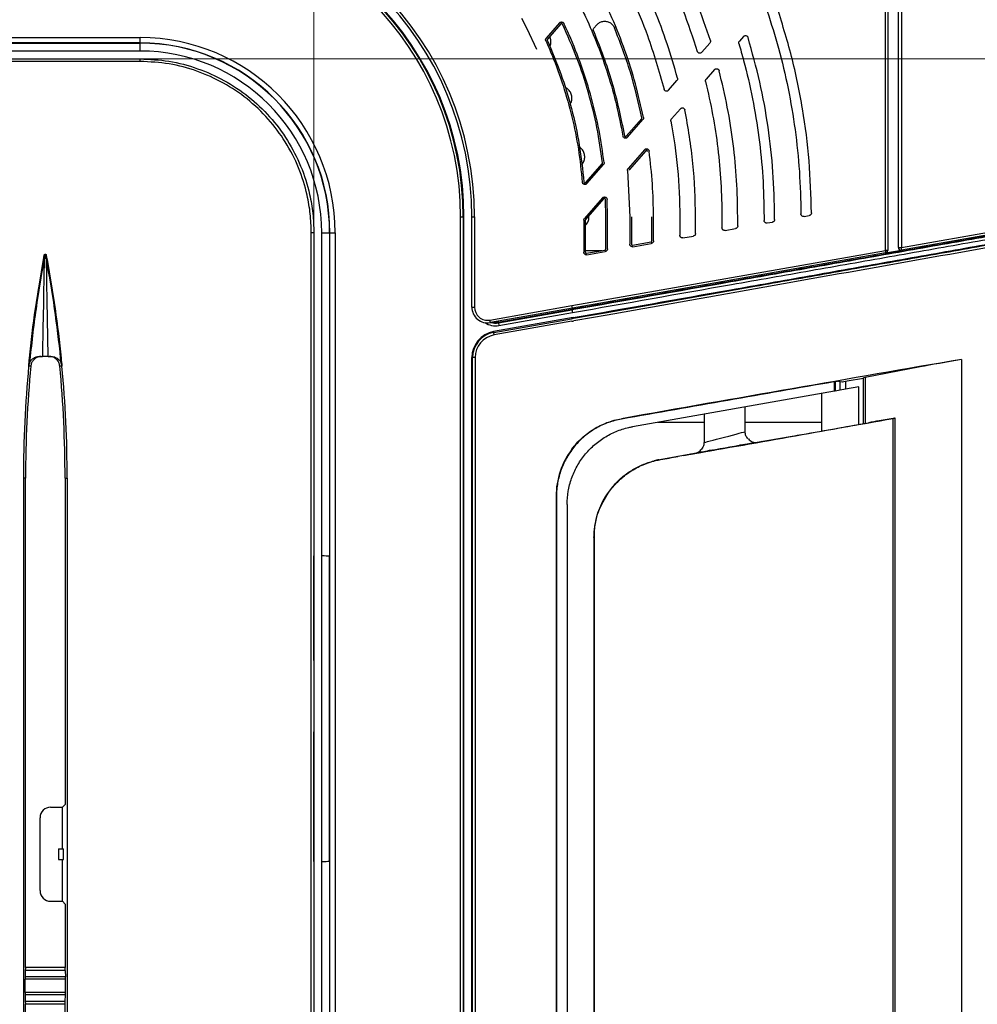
# Model space of a CAD drawing. Header units: millimetres. Extents: x 25 to 1935, y 715 to 2336.
# Tile 158 of 252: x 1386 to 1423, y 989 to 1027. Entities that reach past the tile are written whole.
import ezdxf

# ---------------------------------------------------------------- set-up
doc = ezdxf.new("R2010")
doc.units = ezdxf.units.MM
doc.header["$LTSCALE"] = 2
doc.layers.get('0').update_dxf_attribs({"color": 2})
doc.styles.add('FS2312', font='simsun.ttf', dxfattribs={"width": 0.8})
doc.dimstyles.new('STANDARD$0', dxfattribs={"dimtxt": 3.5, "dimasz": 3, "dimexe": 1.5, "dimexo": 0.5, "dimgap": 1.5, "dimtad": 1, "dimdec": 1, "dimlfac": 5, "dimdsep": 46, "dimtxsty": 'FS2312', "dimblk1": 'OPEN', "dimblk2": 'OPEN', "dimsah": 1, "dimcen": 0, "dimclrd": 4, "dimclre": 4, "dimclrt": 4, "dimadec": 0, "dimazin": 0, "dimtfac": 1, "dimtdec": 1, "dimtmove": 1, "dimatfit": 0, "dimldrblk": 'OPEN', "dimfxl": 1, "dimtolj": 1, "dimtzin": 0, "dimlwd": 18, "dimlwe": 18, "dimarcsym": 1})

# ---------------------------------------------------------------- blocks, each defined once
blk = doc.blocks.new('_OPEN')
at = {"color": 0}
for p, q in [((-0.966, 0.259), (0, 0)), ((0, 0), (-1, 0)), ((0, 0), (-0.966, -0.259))]:
    blk.add_line(p, q, dxfattribs=at)
blk = doc.blocks.new('*D46')
at = {"color": 4, "lineweight": 18, "transparency": 16777216}
for p, q in [((1275.228, 1018.123), (1275.228, 1070.112)), ((1397.628, 1018.515), (1397.628, 1070.112)), ((1278.228, 1068.612), (1394.628, 1068.612))]:
    blk.add_line(p, q, dxfattribs=at)
at = {"layer": 'Defpoints', "color": 0, "transparency": 16777216}
for p in [(1397.628, 1068.612), (1397.628, 1018.015), (1275.228, 1017.623)]:
    blk.add_point(p, dxfattribs=at)
at = {"color": 4, "lineweight": 18, "transparency": 16777216, "xscale": 3, "yscale": 3, "zscale": 3, "rotation": 180}
blk.add_blockref('_OPEN', (1275.228, 1068.612), dxfattribs=at)
at = {"color": 4, "lineweight": 18, "transparency": 16777216, "xscale": 3, "yscale": 3, "zscale": 3}
blk.add_blockref('_OPEN', (1397.628, 1068.612), dxfattribs=at)
at = {"color": 4, "transparency": 16777216, "insert": (1336.428, 1071.862), "char_height": 3.5, "attachment_point": 5, "style": 'FS2312'}
blk.add_mtext('\\A1;612', dxfattribs=at)
blk = doc.blocks.new('*D47')
at = {"color": 4, "lineweight": 18, "transparency": 16777216}
for p, q in [((1390.894, 1025.12), (1446.356, 1025.12)), ((1444.856, 1022.12), (1444.856, 905.72)), ((1388.819, 902.72), (1446.356, 902.72))]:
    blk.add_line(p, q, dxfattribs=at)
at = {"layer": 'Defpoints', "color": 0, "transparency": 16777216}
for p in [(1390.394, 1025.12), (1388.319, 902.72), (1444.856, 902.72)]:
    blk.add_point(p, dxfattribs=at)
at = {"color": 4, "lineweight": 18, "transparency": 16777216, "xscale": 3, "yscale": 3, "zscale": 3}
for p, rotation in [((1444.856, 1025.12), 90), ((1444.856, 902.72), 270)]:
    blk.add_blockref('_OPEN', p, dxfattribs=dict(at, rotation=rotation))
at = {"color": 4, "transparency": 16777216, "insert": (1441.606, 963.92), "char_height": 3.5, "attachment_point": 5, "rotation": 90, "style": 'FS2312'}
blk.add_mtext('\\A1;612', dxfattribs=at)

msp = doc.modelspace()

# ---------------------------------------------------------------- linework, layer by layer
at = {"color": 2, "linetype": 'Continuous', "lineweight": 30}
for p, q in [((1419.828, 1017.956), (1419.828, 1033.436)), ((1419.945, 1033.439), (1419.945, 1017.956)), ((1419.344, 1017.85), (1419.344, 1032.752)), ((1419.428, 1032.749), (1419.428, 1017.85)), ((1405.511, 1026.664), (1405.715, 1026.277)), ((1406.961, 1026.487), (1406.457, 1025.91)), ((1407.006, 1026.447), (1406.502, 1025.87)), ((1408.375, 1026.413), (1408.266, 1026.289)), ((1281.828, 1025.929), (1391.028, 1025.929)), ((1391.028, 1025.729), (1391.028, 1025.929)), ((1405.715, 1026.277), (1406.088, 1025.488)), ((1413.948, 1025.97), (1413.792, 1025.792)), ((1391.028, 1025.729), (1281.828, 1025.729)), ((1281.828, 1025.719), (1391.028, 1025.719)), ((1391.028, 1025.729), (1391.028, 1025.719)), ((1391.028, 1025.419), (1391.028, 1025.719)), ((1412.36, 1025.369), (1412.669, 1025.722)), ((1391.028, 1025.419), (1378.752, 1025.419)), ((1336.428, 1025.12), (1391.028, 1025.12)), ((1412.848, 1024.712), (1412.528, 1024.346)), ((1411.1, 1023.929), (1411.419, 1024.293)), ((1411.549, 1023.226), (1411.215, 1022.845)), ((1409.493, 1022.181), (1410.079, 1022.851)), ((1409.538, 1022.142), (1410.124, 1022.812)), ((1410.188, 1021.67), (1409.566, 1020.958)), ((1410.233, 1021.63), (1409.611, 1020.919)), ((1407.954, 1020.421), (1408.585, 1021.142)), ((1408, 1020.382), (1408.63, 1021.103)), ((1409.542, 1020.882), (1409.628, 1019.12)), ((1408.59, 1019.842), (1407.903, 1019.056)), ((1408.635, 1019.803), (1407.948, 1019.016)), ((1408.718, 1019.12), (1408.706, 1019.778)), ((1408.778, 1019.12), (1408.766, 1019.78)), ((1419.945, 1017.956), (1431.1, 1019.92)), ((1431.086, 1019.822), (1419.946, 1017.858)), ((1403.202, 1019.12), (1403.301, 1019.12)), ((1403.202, 908.72), (1403.202, 1019.12)), ((1403.301, 1019.12), (1403.301, 908.72)), ((1403.328, 1019.12), (1403.301, 1019.12)), ((1403.328, 908.72), (1403.328, 1019.12)), ((1403.628, 1015.695), (1403.628, 1019.12)), ((1403.628, 1019.12), (1403.728, 1019.12)), ((1403.728, 1019.12), (1403.728, 1015.695)), ((1407.878, 1018.99), (1407.878, 1017.778)), ((1407.938, 1018.99), (1407.938, 1017.778)), ((1408.718, 1017.902), (1408.718, 1019.12)), ((1408.778, 1017.902), (1408.778, 1019.12)), ((1409.628, 1019.12), (1409.628, 1018.087)), ((1409.688, 1019.12), (1409.688, 1018.087)), ((1410.468, 1018.21), (1410.468, 1019.12)), ((1410.528, 1018.21), (1410.528, 1019.12)), ((1411.528, 1019.12), (1411.528, 1018.422)), ((1412.128, 1018.492), (1412.128, 1019.12)), ((1413.128, 1019.12), (1413.128, 1018.704)), ((1413.728, 1018.775), (1413.728, 1019.12)), ((1414.728, 1019.12), (1414.728, 1018.986)), ((1414.846, 1018.888), (1415.046, 1018.923)), ((1415.128, 1019.021), (1415.128, 1019.12)), ((1416.245, 1019.134), (1416.445, 1019.17)), ((1397.628, 1018.52), (1397.628, 963.92)), ((1397.926, 1006.244), (1397.926, 1018.52)), ((1397.926, 1018.52), (1398.226, 1018.52)), ((1398.226, 1018.52), (1398.237, 1018.52)), ((1398.226, 1018.52), (1398.226, 909.32)), ((1398.237, 1018.52), (1398.437, 1018.52)), ((1398.237, 909.32), (1398.237, 1018.52)), ((1398.437, 1018.52), (1398.437, 909.32)), ((1413.246, 1018.606), (1413.646, 1018.676)), ((1409.735, 1018.047), (1410.435, 1018.171)), ((1409.746, 1017.988), (1410.446, 1018.112)), ((1411.646, 1018.323), (1412.046, 1018.394)), ((1407.428, 1015.752), (1419.344, 1017.85)), ((1419.346, 1017.752), (1407.446, 1015.654)), ((1407.938, 1017.841), (1408.564, 1017.841)), ((1407.985, 1017.739), (1408.685, 1017.862)), ((1407.996, 1017.68), (1408.696, 1017.803)), ((1419.428, 1017.85), (1419.344, 1017.85)), ((1419.346, 1017.752), (1419.946, 1017.858)), ((1419.828, 1017.956), (1419.945, 1017.956)), ((1387.389, 1017.655), (1387.389, 1017.67)), ((1387.467, 1017.67), (1387.467, 1017.655)), ((1403.628, 1015.695), (1403.728, 1015.695)), ((1404.315, 1015.203), (1407.428, 1015.752)), ((1407.446, 1015.654), (1404.332, 1015.105)), ((1407.429, 1015.607), (1404.633, 1015.114)), ((1404.637, 1015.094), (1407.429, 1015.586)), ((1404.654, 1014.995), (1407.446, 1015.488)), ((1407.421, 1015.649), (1407.429, 1015.607)), ((1407.446, 1015.654), (1407.428, 1015.752)), ((1407.446, 1015.61), (1407.429, 1015.607)), ((1407.432, 1015.587), (1407.429, 1015.607)), ((1407.429, 1015.586), (1407.432, 1015.587)), ((1407.429, 1015.586), (1407.446, 1015.488)), ((1407.438, 1015.652), (1407.446, 1015.61)), ((1407.45, 1015.488), (1407.446, 1015.488)), ((1404.332, 1015.105), (1404.315, 1015.203)), ((1407.48, 1015.295), (1404.455, 1014.762)), ((1404.459, 1014.735), (1407.411, 1015.255)), ((1407.428, 1015.157), (1404.477, 1014.637)), ((1404.626, 1015.156), (1404.633, 1015.114)), ((1404.633, 1015.114), (1404.637, 1015.094)), ((1404.637, 1015.094), (1404.654, 1014.995)), ((1407.485, 1015.268), (1407.48, 1015.295)), ((1404.459, 1014.735), (1404.455, 1014.762)), ((1404.477, 1014.637), (1404.459, 1014.735)), ((1387.21, 1013.82), (1387.318, 1013.82)), ((1387.538, 1013.82), (1387.646, 1013.82)), ((1403.628, 1013.777), (1403.655, 1013.777)), ((1403.628, 914.064), (1403.628, 1013.777)), ((1403.755, 1013.777), (1403.655, 1013.777)), ((1403.655, 914.064), (1403.655, 1013.777)), ((1403.755, 1013.777), (1403.755, 914.064)), ((1422.228, 1013.709), (1422.228, 914.132)), ((1386.829, 1013.458), (1386.799, 1013.458)), ((1386.877, 1013.458), (1386.829, 1013.458)), ((1420.66, 1013.422), (1418.563, 1013.018)), ((1417.408, 1012.505), (1417.408, 1012.86)), ((1417.425, 1012.862), (1417.425, 1012.508)), ((1417.551, 1012.882), (1417.69, 1012.859)), ((1417.615, 1012.542), (1417.615, 1012.871)), ((1417.815, 1012.878), (1417.815, 1012.577)), ((1417.89, 1012.891), (1418.5, 1012.999)), ((1418.5, 1011.27), (1418.5, 1013.004)), ((1418.563, 1013.018), (1418.563, 1011.281)), ((1417.408, 1012.505), (1409.727, 1011.151)), ((1417.425, 1012.508), (1417.408, 1012.505)), ((1417.615, 1012.542), (1417.425, 1012.508)), ((1417.815, 1012.577), (1417.615, 1012.542)), ((1418.328, 1012.667), (1417.815, 1012.577)), ((1418.328, 1011.239), (1418.328, 1012.667)), ((1416.928, 1010.991), (1416.928, 1012.42)), ((1414.008, 1010.97), (1414.008, 1011.906)), ((1409.307, 1011.457), (1409.31, 1011.443)), ((1412.448, 1011.63), (1412.448, 1010.554)), ((1419.629, 1011.468), (1419.105, 1011.376)), ((1419.627, 916.374), (1419.627, 1011.467)), ((1419.707, 916.36), (1419.707, 1011.481)), ((1410.69, 1011.32), (1412.448, 1011.32)), ((1414.008, 1011.32), (1416.928, 1011.32)), ((1414.394, 1010.559), (1415.794, 1010.791)), ((1411.956, 1010.114), (1412.599, 1010.235)), ((1412.599, 1010.226), (1412.599, 1010.235)), ((1412.787, 1010.268), (1412.83, 1010.268)), ((1412.787, 1010.268), (1412.787, 1010.259)), ((1412.83, 1010.268), (1412.83, 1010.268)), ((1413.829, 1010.444), (1413.789, 1010.444)), ((1413.975, 1010.477), (1414.599, 1010.581)), ((1413.975, 1010.477), (1413.975, 1010.469)), ((1414.599, 1010.58), (1414.599, 1010.581)), ((1410.697, 1009.891), (1412.167, 1010.167)), ((1410.697, 1009.891), (1410.697, 1009.89)), ((1411.677, 1010.06), (1411.455, 1010.021)), ((1411.956, 1010.114), (1411.956, 1010.113)), ((1386.597, 1009.204), (1386.597, 918.637)), ((1386.678, 1009.204), (1386.597, 1009.204)), ((1386.678, 990.62), (1386.678, 1009.204)), ((1388.178, 1009.204), (1388.26, 1009.204)), ((1388.178, 1009.204), (1388.178, 996.813)), ((1388.26, 1009.204), (1388.26, 918.637)), ((1408.955, 1008.855), (1408.742, 1008.568)), ((1406.828, 1008.503), (1406.828, 919.338)), ((1406.842, 1008.503), (1406.828, 1008.503)), ((1406.842, 1008.503), (1406.842, 919.338)), ((1407.248, 1008.196), (1407.248, 919.645)), ((1408.267, 1006.953), (1408.267, 920.888)), ((1408.276, 1007.165), (1408.276, 920.676)), ((1397.631, 1006.244), (1397.628, 1006.244)), ((1397.631, 1002.27), (1397.631, 1006.244)), ((1397.928, 994.644), (1397.928, 1006.244)), ((1398.209, 1006.234), (1398.209, 994.655)), ((1397.631, 1002.27), (1397.628, 1002.27)), ((1397.628, 999.57), (1397.631, 999.57)), ((1397.631, 994.644), (1397.631, 999.57)), ((1388.178, 996.813), (1388.078, 996.706)), ((1387.628, 996.706), (1388.078, 996.706)), ((1388.078, 995.12), (1388.078, 996.706)), ((1387.228, 993.536), (1387.228, 996.305)), ((1387.923, 995.12), (1387.923, 994.72)), ((1387.923, 995.12), (1388.119, 995.12)), ((1388.119, 994.72), (1388.119, 995.12)), ((1387.923, 994.72), (1388.119, 994.72)), ((1388.078, 993.135), (1388.078, 994.72)), ((1397.628, 994.644), (1397.631, 994.644)), ((1397.926, 933.196), (1397.926, 994.644)), ((1387.628, 993.135), (1388.078, 993.135)), ((1388.078, 993.135), (1388.178, 993.027)), ((1388.178, 993.027), (1388.178, 990.62)), ((1386.668, 990.51), (1386.662, 990.263)), ((1388.188, 990.51), (1386.668, 990.51)), ((1388.179, 990.62), (1386.677, 990.62)), ((1388.188, 990.51), (1388.194, 990.263)), ((1386.661, 989.668), (1386.661, 990.173)), ((1388.195, 990.173), (1386.661, 990.173)), ((1388.194, 990.263), (1386.662, 990.263)), ((1388.195, 989.668), (1388.195, 990.173)), ((1388.195, 989.668), (1386.661, 989.668)), ((1386.662, 989.578), (1386.668, 989.331)), ((1388.194, 989.578), (1386.662, 989.578)), ((1388.188, 989.331), (1386.668, 989.331)), ((1388.188, 989.331), (1388.194, 989.578)), ((1388.179, 989.22), (1386.677, 989.22)), ((1386.678, 964.62), (1386.678, 989.22)), ((1388.178, 964.62), (1388.178, 989.22))]:
    msp.add_line(p, q, dxfattribs=at)
at = {"color": 2, "linetype": 'Continuous', "lineweight": 30, "flags": 128}
for points in [[(1391.028, 1025.022), (1390.828, 1025.022), (1390.028, 1025.022), (1386.828, 1025.022), (1374.028, 1025.022), (1336.428, 1025.022)], [(1391.028, 1025.022), (1391.028, 1025.042), (1391.028, 1025.06), (1391.028, 1025.077), (1391.028, 1025.092), (1391.028, 1025.104), (1391.028, 1025.113), (1391.028, 1025.119), (1391.028, 1025.12)], [(1397.628, 1018.52), (1397.626, 1018.52), (1397.621, 1018.52), (1397.612, 1018.52), (1397.6, 1018.52), (1397.585, 1018.52), (1397.568, 1018.52), (1397.549, 1018.52), (1397.53, 1018.52)], [(1397.53, 963.92), (1397.53, 964.12), (1397.53, 964.92), (1397.53, 968.12), (1397.53, 980.92), (1397.53, 1018.52)], [(1407.432, 1015.587), (1407.433, 1015.584), (1407.434, 1015.578), (1407.436, 1015.569), (1407.438, 1015.557), (1407.44, 1015.542), (1407.443, 1015.525), (1407.447, 1015.507), (1407.45, 1015.488)], [(1404.633, 1015.114), (1404.502, 1015.106), (1404.407, 1015.118)], [(1388.058, 1013.458), (1388.057, 1013.458), (1388.018, 1013.458), (1387.979, 1013.458)]]:
    msp.add_lwpolyline(points, dxfattribs=at)
at = {"color": 2, "linetype": 'Continuous', "lineweight": 30}
for centre, radius, start, end in [((1391.628, 1019.12), 12.1, 0, 90), ((1391.628, 1019.12), 12, 0, 90), ((1391.628, 1019.12), 11.7, 0, 90), ((1391.628, 1019.12), 11.673, 0, 90), ((1391.628, 1019.12), 11.573, 0, 90), ((1391.028, 1018.52), 7.409, 0, 90), ((1391.028, 1018.52), 7.209, 0, 90), ((1391.028, 1018.52), 7.198, 0, 90), ((1391.028, 1018.52), 6.898, 0, 90), ((1387.428, 1017.646), 0.0402, 12.6345, 167.3655), ((1419.187, 1017.799), 0.165, 343.408, 18.0603), ((1419.328, 1017.85), 0.1, 280, 0), ((1419.928, 1017.956), 0.1, 180, 280), ((1419.795, 1017.906), 0.158, 342.1568, 18.3668), ((1432.228, 1009.204), 45.631, 169.3088, 180), ((1387.398, 1017.535), 0.121, 75.3232, 94.1449), ((1387.459, 1017.535), 0.121, 85.8551, 104.6768), ((1342.628, 1009.204), 45.631, 0, 10.6912), ((1404.228, 1015.695), 0.6, 180, 280), ((1404.228, 1015.695), 0.5, 180, 280), ((1404.528, 1015.709), 0.725, 236.6308, 280), ((1404.528, 1015.709), 0.625, 253.907, 280), ((1404.628, 1013.777), 1, 100, 180), ((1404.628, 1013.777), 0.973, 100, 180), ((1404.628, 1013.777), 0.873, 100, 180), ((1432.228, 1009.204), 45.55, 174.6418, 180), ((1342.628, 1009.204), 45.55, 0, 5.3582), ((1409.828, 1008.503), 3, 143.1301, 180)]:
    msp.add_arc(centre, radius, start, end, dxfattribs=at)
for centre, major_axis, ratio, start_param, end_param in [((1407.411, 1021.821), (73.891, 13.13), 0.086139, 4.697084, 4.698087), ((1407.428, 1021.722), (73.991, 13.129), 0.08603, 4.697125, 4.698127), ((1407.428, 1009.815), (74, 13.052), 0.01719, 1.366406, 1.542368), ((1422.228, 1013.669), (2.3, 0.406), 0.01719, 1.567764, 2.318256), ((1407.428, 1009.815), (73.2, 12.911), 0.01719, 1.431404, 1.542057), ((1417.352, 1012.846), (0.2, 0.035), 0.01719, 0.049328, 1.431404), ((1417.89, 1012.895), (0.2, 0.035), 0.01719, 3.190921, 4.709357), ((1418.7, 1013.039), (0.2, 0.035), 0.01719, 2.318256, 3.138561), ((1411.235, 1010.235), (41, 7.225), 0.005968, 4.72212, 4.917492), ((1418.88, 1011.331), (1, 0.176), 0.005968, 1.342852, 1.75502), ((1419.607, 1011.464), (0.1, 0.0176), 0.005968, 4.917492, 7.626037), ((1413.228, 1010.762), (0.78, 0.208), 0.008692, 3.141894, 6.28348), ((1411.235, 1010.235), (40.5, 7.137), 0.005968, 4.829001, 4.896613), ((1414.427, 1010.55), (0.2, 0.035), 0.005968, 4.790637, 6.818671), ((1415.966, 1010.822), (0.2, 0.035), 0.005968, 3.677078, 4.829001), ((1411.235, 1010.235), (40.5, 7.137), 0.005968, 4.733623, 4.745976), ((1413.298, 1010.368), (1.18, 0.208), 0.005968, 3.43031, 5.902984), ((1412.687, 1010.25), (0.1, 0.0176), 0.005968, 0.033855, 2.651849), ((1412.63, 1010.233), (0.2, 0.035), 0.005968, 4.745976, 6.31704), ((1413.889, 1010.462), (0.1, 0.0176), 0.005968, 0.535486, 3.175447), ((1414.029, 1010.479), (0.2, 0.035), 0.005968, 3.175447, 4.780722), ((1411.235, 1010.235), (40.5, 7.137), 0.005968, 4.780722, 4.790637), ((1411.43, 1010.045), (4.6, 0.811), 0.005968, 4.573663, 4.716708), ((1412.133, 1010.145), (0.2, 0.035), 0.005968, 2.651849, 4.733623), ((1411.309, 1006.951), (3.047, 0), 0.984577, 2.572463, 2.832399), ((1397.926, 1006.229), (0.3, 0), 0.052408, 0.343357, 1.570796), ((1387.628, 996.305), (0, 0.401), 0.99863, 0, 1.570796), ((1397.926, 994.66), (0.3, 0), 0.052408, 4.712389, 5.939828), ((1387.628, 993.536), (0, 0.401), 0.99863, 1.570796, 3.141593), ((1386.677, 990.42), (0, 0.2), 0.048908, 0, 1.107149), ((1388.179, 990.42), (0, 0.2), 0.048908, 5.176037, 6.283185), ((1386.671, 990.173), (0, 0.2), 0.048908, 1.107149, 1.570796), ((1388.185, 990.173), (0, 0.2), 0.048908, 4.712389, 5.176037), ((1386.671, 989.668), (0, 0.2), 0.048908, 1.570796, 2.034444), ((1388.185, 989.668), (0, 0.2), 0.048908, 4.248741, 4.712389), ((1386.677, 989.42), (0, 0.2), 0.048908, 2.034444, 3.141593), ((1388.179, 989.42), (0, 0.2), 0.048908, 3.141593, 4.248741)]:
    msp.add_ellipse(centre, major_axis=major_axis, ratio=ratio, start_param=start_param, end_param=end_param, dxfattribs=at)
for points, knots in [([(1412.689, 1025.819), (1412.526, 1026.295), (1412.201, 1027.25), (1411.523, 1028.809), (1410.939, 1029.851), (1410.602, 1030.452)], [0, 0, 0, 0, 0.296506, 0.594413, 1, 1, 1, 1]), ([(1410.153, 1030.033), (1410.435, 1029.527), (1410.986, 1028.538), (1411.665, 1026.988), (1412.014, 1025.934), (1412.189, 1025.406)], [0, 0, 0, 0, 0.342808, 0.670416, 1, 1, 1, 1]), ([(1411.441, 1024.385), (1411.315, 1024.824), (1411.063, 1025.704), (1410.591, 1026.939), (1410.073, 1028.103), (1409.685, 1028.819), (1409.491, 1029.178)], [0, 0, 0, 0, 0.2639445, 0.5290774, 0.7641201, 1, 1, 1, 1]), ([(1409.037, 1028.761), (1409.271, 1028.315), (1409.74, 1027.419), (1410.4, 1025.826), (1410.733, 1024.654), (1410.928, 1023.97)], [0, 0, 0, 0, 0.292715, 0.587135, 1, 1, 1, 1]), ([(1410.147, 1022.898), (1410.051, 1023.325), (1409.858, 1024.181), (1409.454, 1025.443), (1408.969, 1026.688), (1408.57, 1027.49), (1408.37, 1027.891)], [0, 0, 0, 0, 0.2469137, 0.4950291, 0.7468769, 1, 1, 1, 1]), ([(1407.696, 1027.233), (1407.78, 1027.062), (1408.038, 1026.54), (1408.419, 1025.64), (1408.812, 1024.521), (1409.137, 1023.37), (1409.288, 1022.584), (1409.364, 1022.191)], [0, 0, 0, 0, 0.107033, 0.32784, 0.549598, 0.774298, 1, 1, 1, 1]), ([(1416.528, 1019.269), (1416.509, 1019.928), (1416.471, 1021.251), (1416.209, 1023.236), (1415.806, 1025.22), (1415.398, 1026.516), (1415.193, 1027.166)], [0, 0, 0, 0, 0.245885, 0.493362, 0.745825, 1, 1, 1, 1]), ([(1414.851, 1026.928), (1414.998, 1026.463), (1415.304, 1025.497), (1415.655, 1023.995), (1415.92, 1022.431), (1416.09, 1020.84), (1416.115, 1019.769), (1416.128, 1019.233)], [0, 0, 0, 0, 0.186919, 0.388025, 0.589975, 0.794541, 1, 1, 1, 1]), ([(1406.961, 1026.487), (1406.969, 1026.494), (1406.986, 1026.51), (1407.018, 1026.521), (1407.052, 1026.521), (1407.085, 1026.51), (1407.111, 1026.49), (1407.122, 1026.472), (1407.127, 1026.464)], [0, 0, 0, 0, 0.170305, 0.34061, 0.510916, 0.681221, 0.85152, 1, 1, 1, 1]), ([(1407.072, 1026.438), (1407.07, 1026.442), (1407.065, 1026.45), (1407.054, 1026.457), (1407.041, 1026.461), (1407.027, 1026.46), (1407.015, 1026.456), (1407.009, 1026.45), (1407.006, 1026.447)], [0, 0, 0, 0, 0.17029, 0.340579, 0.510872, 0.681171, 0.851476, 1, 1, 1, 1]), ([(1408.594, 1021.174), (1408.53, 1021.62), (1408.401, 1022.517), (1408.068, 1023.846), (1407.64, 1025.163), (1407.262, 1026.012), (1407.072, 1026.438)], [0, 0, 0, 0, 0.24596, 0.49348, 0.745897, 1, 1, 1, 1]), ([(1408.654, 1021.181), (1408.595, 1021.592), (1408.478, 1022.416), (1408.187, 1023.641), (1407.809, 1024.852), (1407.438, 1025.791), (1407.193, 1026.321), (1407.127, 1026.464)], [0, 0, 0, 0, 0.225549, 0.452299, 0.68279, 0.914564, 1, 1, 1, 1]), ([(1408.25, 1026.184), (1408.246, 1026.194), (1408.24, 1026.216), (1408.244, 1026.25), (1408.255, 1026.274), (1408.264, 1026.286), (1408.266, 1026.289)], [0, 0, 0, 0, 0.300985, 0.60197, 0.902971, 1, 1, 1, 1]), ([(1408.375, 1026.413), (1408.408, 1026.444), (1408.474, 1026.506), (1408.604, 1026.55), (1408.741, 1026.552), (1408.87, 1026.507), (1408.981, 1026.423), (1409.024, 1026.343), (1409.046, 1026.302)], [0, 0, 0, 0, 0.166052, 0.332104, 0.49817, 0.664238, 0.830285, 1, 1, 1, 1]), ([(1410.088, 1022.886), (1409.956, 1023.465), (1409.689, 1024.628), (1409.261, 1025.742), (1409.046, 1026.302)], [0, 0, 0, 0, 0.497743, 1, 1, 1, 1]), ([(1406.59, 1025.592), (1406.6, 1025.611), (1406.633, 1025.674), (1406.635, 1025.799), (1406.62, 1025.91), (1406.587, 1025.958), (1406.583, 1025.964)], [0, 0, 0, 0, 0.161861, 0.553246, 0.944608, 1, 1, 1, 1]), ([(1408.25, 1026.184), (1408.501, 1025.541), (1409.008, 1024.248), (1409.284, 1022.886), (1409.424, 1022.201)], [0, 0, 0, 0, 0.496674, 1, 1, 1, 1]), ([(1413.948, 1025.97), (1413.956, 1025.978), (1413.973, 1025.994), (1414.005, 1026.005), (1414.04, 1026.005), (1414.072, 1025.994), (1414.099, 1025.973), (1414.113, 1025.95), (1414.118, 1025.937), (1414.119, 1025.933)], [0, 0, 0, 0, 0.158638, 0.317259, 0.476266, 0.635514, 0.794593, 0.953158, 1, 1, 1, 1]), ([(1415.128, 1019.12), (1415.116, 1019.689), (1415.093, 1020.828), (1414.897, 1022.539), (1414.59, 1024.249), (1414.276, 1025.371), (1414.119, 1025.933)], [0, 0, 0, 0, 0.246598, 0.494519, 0.746556, 1, 1, 1, 1]), ([(1406.441, 1025.803), (1406.437, 1025.813), (1406.43, 1025.835), (1406.433, 1025.869), (1406.444, 1025.894), (1406.454, 1025.906), (1406.457, 1025.91)], [0, 0, 0, 0, 0.2952304, 0.5904608, 0.8856917, 1, 1, 1, 1]), ([(1406.441, 1025.803), (1406.52, 1025.621), (1406.764, 1025.065), (1407.11, 1024.107), (1407.444, 1022.916), (1407.694, 1021.691), (1407.781, 1020.858), (1407.825, 1020.439)], [0, 0, 0, 0, 0.107108, 0.327077, 0.548306, 0.773477, 1, 1, 1, 1]), ([(1406.502, 1025.87), (1406.499, 1025.866), (1406.494, 1025.859), (1406.491, 1025.846), (1406.492, 1025.835), (1406.495, 1025.829), (1406.495, 1025.827)], [0, 0, 0, 0, 0.295233, 0.590466, 0.885697, 1, 1, 1, 1]), ([(1406.495, 1025.827), (1406.673, 1025.406), (1407.03, 1024.561), (1407.43, 1023.23), (1407.734, 1021.856), (1407.834, 1020.916), (1407.884, 1020.444)], [0, 0, 0, 0, 0.245432, 0.492619, 0.74535, 1, 1, 1, 1]), ([(1412.689, 1025.819), (1412.691, 1025.808), (1412.696, 1025.786), (1412.689, 1025.751), (1412.675, 1025.732), (1412.669, 1025.722)], [0, 0, 0, 0, 0.327947, 0.655894, 1, 1, 1, 1]), ([(1413.772, 1025.698), (1413.77, 1025.709), (1413.766, 1025.731), (1413.773, 1025.765), (1413.786, 1025.783), (1413.792, 1025.792)], [0, 0, 0, 0, 0.333671, 0.667343, 1, 1, 1, 1]), ([(1413.772, 1025.698), (1413.833, 1025.484), (1414.032, 1024.794), (1414.304, 1023.61), (1414.546, 1022.134), (1414.699, 1020.635), (1414.719, 1019.626), (1414.728, 1019.12)], [0, 0, 0, 0, 0.10029, 0.322834, 0.546308, 0.772662, 1, 1, 1, 1]), ([(1412.36, 1025.369), (1412.352, 1025.361), (1412.335, 1025.346), (1412.302, 1025.335), (1412.268, 1025.334), (1412.236, 1025.346), (1412.209, 1025.367), (1412.195, 1025.389), (1412.19, 1025.403), (1412.189, 1025.406)], [0, 0, 0, 0, 0.158776, 0.317543, 0.476497, 0.635532, 0.794438, 0.953068, 1, 1, 1, 1]), ([(1391.028, 1025.12), (1391.394, 1025.103), (1392.136, 1025.067), (1393.213, 1024.779), (1394.238, 1024.324), (1395.162, 1023.705), (1395.978, 1022.934), (1396.646, 1022.045), (1397.16, 1021.047), (1397.456, 1020.105), (1397.605, 1019.252), (1397.62, 1018.765), (1397.628, 1018.52)], [0, 0, 0, 0, 0.105842, 0.214753, 0.320595, 0.429506, 0.535348, 0.644259, 0.750101, 0.859013, 0.929074, 1, 1, 1, 1]), ([(1397.53, 1018.52), (1397.522, 1018.759), (1397.507, 1019.238), (1397.363, 1020.068), (1397.073, 1020.999), (1396.573, 1021.974), (1395.911, 1022.86), (1395.117, 1023.615), (1394.199, 1024.232), (1393.2, 1024.679), (1392.13, 1024.968), (1391.399, 1025.004), (1391.028, 1025.022)], [0, 0, 0, 0, 0.070051, 0.140968, 0.24682, 0.355738, 0.461583, 0.570496, 0.676342, 0.785257, 0.891092, 1, 1, 1, 1]), ([(1412.848, 1024.712), (1412.856, 1024.72), (1412.872, 1024.735), (1412.905, 1024.746), (1412.939, 1024.747), (1412.972, 1024.735), (1412.999, 1024.714), (1413.014, 1024.691), (1413.018, 1024.676), (1413.02, 1024.671)], [0, 0, 0, 0, 0.155625, 0.311239, 0.467114, 0.623156, 0.779086, 0.934667, 1, 1, 1, 1]), ([(1413.728, 1019.12), (1413.72, 1019.583), (1413.703, 1020.511), (1413.565, 1021.903), (1413.35, 1023.295), (1413.13, 1024.212), (1413.02, 1024.671)], [0, 0, 0, 0, 0.247471, 0.495933, 0.747448, 1, 1, 1, 1]), ([(1411.441, 1024.385), (1411.442, 1024.374), (1411.446, 1024.352), (1411.438, 1024.319), (1411.425, 1024.302), (1411.419, 1024.293)], [0, 0, 0, 0, 0.34432, 0.688639, 1, 1, 1, 1]), ([(1412.506, 1024.256), (1412.504, 1024.267), (1412.501, 1024.289), (1412.51, 1024.321), (1412.522, 1024.338), (1412.528, 1024.346)], [0, 0, 0, 0, 0.350558, 0.701115, 1, 1, 1, 1]), ([(1412.506, 1024.256), (1412.601, 1023.838), (1412.792, 1023.002), (1412.981, 1021.723), (1413.105, 1020.427), (1413.121, 1019.557), (1413.128, 1019.12)], [0, 0, 0, 0, 0.247722, 0.496336, 0.747701, 1, 1, 1, 1]), ([(1407.36, 1023.4), (1407.372, 1023.416), (1407.413, 1023.473), (1407.436, 1023.596), (1407.423, 1023.748), (1407.357, 1023.887), (1407.267, 1023.987), (1407.194, 1024.019), (1407.167, 1024.03)], [0, 0, 0, 0, 0.079033, 0.280143, 0.481237, 0.682322, 0.883408, 1, 1, 1, 1]), ([(1411.1, 1023.929), (1411.092, 1023.921), (1411.076, 1023.905), (1411.043, 1023.894), (1411.009, 1023.894), (1410.976, 1023.905), (1410.95, 1023.926), (1410.934, 1023.95), (1410.93, 1023.965), (1410.928, 1023.97)], [0, 0, 0, 0, 0.155019, 0.310034, 0.465149, 0.620304, 0.775388, 0.930323, 1, 1, 1, 1]), ([(1411.549, 1023.226), (1411.557, 1023.234), (1411.574, 1023.249), (1411.606, 1023.261), (1411.64, 1023.261), (1411.673, 1023.25), (1411.7, 1023.229), (1411.716, 1023.204), (1411.721, 1023.187), (1411.722, 1023.18)], [0, 0, 0, 0, 0.151748, 0.303489, 0.45538, 0.607367, 0.759292, 0.911021, 1, 1, 1, 1]), ([(1412.128, 1019.12), (1412.111, 1019.799), (1412.077, 1021.162), (1411.841, 1022.505), (1411.722, 1023.18)], [0, 0, 0, 0, 0.497503, 1, 1, 1, 1]), ([(1410.079, 1022.851), (1410.082, 1022.855), (1410.087, 1022.863), (1410.089, 1022.875), (1410.088, 1022.883), (1410.088, 1022.886)], [0, 0, 0, 0, 0.3665424, 0.7330901, 1, 1, 1, 1]), ([(1410.147, 1022.898), (1410.148, 1022.887), (1410.15, 1022.864), (1410.141, 1022.834), (1410.129, 1022.819), (1410.124, 1022.812)], [0, 0, 0, 0, 0.366395, 0.732788, 1, 1, 1, 1]), ([(1411.192, 1022.761), (1411.191, 1022.772), (1411.19, 1022.794), (1411.199, 1022.824), (1411.211, 1022.839), (1411.215, 1022.845)], [0, 0, 0, 0, 0.37312, 0.746237, 1, 1, 1, 1]), ([(1411.192, 1022.761), (1411.29, 1022.16), (1411.486, 1020.955), (1411.514, 1019.734), (1411.528, 1019.12)], [0, 0, 0, 0, 0.497877, 1, 1, 1, 1]), ([(1409.538, 1022.142), (1409.53, 1022.134), (1409.514, 1022.119), (1409.481, 1022.107), (1409.447, 1022.107), (1409.414, 1022.118), (1409.388, 1022.139), (1409.371, 1022.165), (1409.366, 1022.183), (1409.364, 1022.191)], [0, 0, 0, 0, 0.149816, 0.29963, 0.449474, 0.59933, 0.749161, 0.898946, 1, 1, 1, 1]), ([(1409.424, 1022.201), (1409.425, 1022.196), (1409.427, 1022.188), (1409.436, 1022.177), (1409.448, 1022.17), (1409.461, 1022.167), (1409.474, 1022.169), (1409.486, 1022.174), (1409.491, 1022.179), (1409.493, 1022.181)], [0, 0, 0, 0, 0.149722, 0.299443, 0.449194, 0.598996, 0.748838, 0.898694, 1, 1, 1, 1]), ([(1407.801, 1021.108), (1407.818, 1021.125), (1407.87, 1021.179), (1407.912, 1021.301), (1407.921, 1021.454), (1407.875, 1021.6), (1407.804, 1021.708), (1407.74, 1021.748), (1407.719, 1021.761)], [0, 0, 0, 0, 0.09554, 0.297153, 0.498745, 0.700323, 0.901904, 1, 1, 1, 1]), ([(1410.188, 1021.67), (1410.196, 1021.677), (1410.213, 1021.693), (1410.246, 1021.704), (1410.28, 1021.705), (1410.312, 1021.693), (1410.339, 1021.672), (1410.357, 1021.645), (1410.361, 1021.626), (1410.363, 1021.617)], [0, 0, 0, 0, 0.147284, 0.294565, 0.441912, 0.589304, 0.73667, 0.88395, 1, 1, 1, 1]), ([(1410.303, 1021.609), (1410.302, 1021.614), (1410.3, 1021.622), (1410.292, 1021.633), (1410.28, 1021.641), (1410.267, 1021.645), (1410.253, 1021.643), (1410.242, 1021.638), (1410.236, 1021.633), (1410.233, 1021.63)], [0, 0, 0, 0, 0.1471199, 0.2942374, 0.4414204, 0.5887126, 0.736086, 0.8834778, 1, 1, 1, 1]), ([(1410.528, 1019.12), (1410.521, 1019.537), (1410.507, 1020.372), (1410.411, 1021.201), (1410.363, 1021.617)], [0, 0, 0, 0, 0.4989, 1, 1, 1, 1]), ([(1408.585, 1021.142), (1408.587, 1021.146), (1408.593, 1021.153), (1408.595, 1021.165), (1408.595, 1021.171), (1408.594, 1021.174)], [0, 0, 0, 0, 0.401881, 0.803764, 1, 1, 1, 1]), ([(1408.654, 1021.181), (1408.654, 1021.169), (1408.655, 1021.147), (1408.644, 1021.12), (1408.633, 1021.107), (1408.63, 1021.103)], [0, 0, 0, 0, 0.40185, 0.803699, 1, 1, 1, 1]), ([(1409.542, 1020.882), (1409.542, 1020.894), (1409.542, 1020.916), (1409.553, 1020.942), (1409.563, 1020.954), (1409.566, 1020.958)], [0, 0, 0, 0, 0.41276, 0.825519, 1, 1, 1, 1]), ([(1409.611, 1020.919), (1409.609, 1020.915), (1409.603, 1020.908), (1409.601, 1020.897), (1409.601, 1020.89), (1409.601, 1020.888)], [0, 0, 0, 0, 0.412837, 0.825677, 1, 1, 1, 1]), ([(1408, 1020.382), (1407.991, 1020.374), (1407.975, 1020.359), (1407.942, 1020.347), (1407.908, 1020.347), (1407.876, 1020.358), (1407.849, 1020.379), (1407.83, 1020.407), (1407.826, 1020.429), (1407.825, 1020.439)], [0, 0, 0, 0, 0.144049, 0.288098, 0.432148, 0.576198, 0.720247, 0.864292, 1, 1, 1, 1]), ([(1407.884, 1020.444), (1407.885, 1020.44), (1407.887, 1020.431), (1407.895, 1020.42), (1407.905, 1020.411), (1407.919, 1020.407), (1407.932, 1020.408), (1407.945, 1020.412), (1407.951, 1020.418), (1407.954, 1020.421)], [0, 0, 0, 0, 0.144042, 0.288084, 0.432128, 0.576174, 0.720222, 0.864273, 1, 1, 1, 1]), ([(1431.175, 1019.772), (1429.265, 1019.435), (1427.329, 1019.094), (1424.399, 1018.578), (1423.417, 1018.405), (1421.445, 1018.057), (1420.453, 1017.882), (1418.467, 1017.532), (1417.47, 1017.356), (1415.472, 1017.004), (1414.469, 1016.827), (1411.458, 1016.296), (1409.447, 1015.942), (1407.432, 1015.587)], [0, 0, 0, 0, 0.25, 0.25, 0.375, 0.375, 0.5, 0.5, 0.625, 0.625, 0.75, 0.75, 1, 1, 1, 1]), ([(1431.233, 1019.804), (1429.321, 1019.467), (1427.386, 1019.126), (1424.449, 1018.608), (1423.464, 1018.435), (1421.489, 1018.086), (1420.497, 1017.912), (1418.506, 1017.561), (1417.507, 1017.384), (1415.504, 1017.031), (1414.5, 1016.854), (1412.49, 1016.5), (1411.482, 1016.322), (1409.465, 1015.966), (1408.455, 1015.788), (1407.446, 1015.61)], [0, 0, 0, 0, 0.25, 0.25, 0.375, 0.375, 0.5, 0.5, 0.625, 0.625, 0.75, 0.75, 0.875, 0.875, 1, 1, 1, 1]), ([(1407.45, 1015.488), (1409.467, 1015.844), (1411.481, 1016.199), (1414.496, 1016.73), (1415.5, 1016.907), (1417.5, 1017.26), (1418.498, 1017.436), (1420.487, 1017.787), (1421.48, 1017.962), (1423.455, 1018.31), (1424.438, 1018.483), (1427.372, 1019), (1429.31, 1019.342), (1431.223, 1019.679)], [0, 0, 0, 0, 0.25, 0.25, 0.375, 0.375, 0.5, 0.5, 0.625, 0.625, 0.75, 0.75, 1, 1, 1, 1]), ([(1408.59, 1019.842), (1408.599, 1019.85), (1408.615, 1019.865), (1408.648, 1019.876), (1408.682, 1019.877), (1408.714, 1019.866), (1408.741, 1019.845), (1408.76, 1019.815), (1408.764, 1019.792), (1408.766, 1019.78)], [0, 0, 0, 0, 0.141492, 0.282983, 0.424486, 0.565999, 0.707508, 0.849003, 1, 1, 1, 1]), ([(1408.706, 1019.778), (1408.705, 1019.782), (1408.704, 1019.791), (1408.696, 1019.803), (1408.686, 1019.812), (1408.673, 1019.816), (1408.659, 1019.816), (1408.646, 1019.812), (1408.639, 1019.806), (1408.635, 1019.803)], [0, 0, 0, 0, 0.141459, 0.282918, 0.424388, 0.565878, 0.707385, 0.848899, 1, 1, 1, 1]), ([(1407.48, 1015.295), (1409.481, 1015.648), (1411.475, 1016), (1414.458, 1016.528), (1415.451, 1016.704), (1417.434, 1017.056), (1418.425, 1017.232), (1420.398, 1017.583), (1421.38, 1017.758), (1423.338, 1018.106), (1424.314, 1018.28), (1427.226, 1018.8), (1429.145, 1019.144), (1431.042, 1019.484)], [0, 0, 0, 0, 0.25, 0.25, 0.375, 0.375, 0.5, 0.5, 0.625, 0.625, 0.75, 0.75, 1, 1, 1, 1]), ([(1408.696, 1015.482), (1410.593, 1015.817), (1412.485, 1016.152), (1415.315, 1016.653), (1416.256, 1016.82), (1418.138, 1017.154), (1419.077, 1017.321), (1420.947, 1017.654), (1421.879, 1017.82), (1423.736, 1018.151), (1424.661, 1018.316), (1426.502, 1018.644), (1427.418, 1018.808), (1428.784, 1019.053), (1429.238, 1019.134), (1429.917, 1019.256), (1430.257, 1019.316), (1430.595, 1019.377), (1430.821, 1019.417), (1430.934, 1019.438), (1431.046, 1019.458)], [0, 0, 0, 0, 0.25, 0.25, 0.375, 0.375, 0.5, 0.5, 0.625, 0.625, 0.75, 0.75, 0.875, 0.875, 0.9375, 0.9375, 0.96875, 0.984375, 0.984375, 1, 1, 1, 1]), ([(1431.093, 1019.359), (1429.273, 1019.033), (1427.442, 1018.706), (1423.755, 1018.049), (1421.9, 1017.719), (1418.168, 1017.056), (1416.29, 1016.723), (1412.51, 1016.054), (1410.609, 1015.718), (1408.696, 1015.381)], [0, 0, 0, 0, 0.25, 0.25, 0.5, 0.5, 0.75, 0.75, 1, 1, 1, 1]), ([(1416.245, 1019.134), (1416.234, 1019.134), (1416.211, 1019.132), (1416.179, 1019.144), (1416.152, 1019.165), (1416.134, 1019.194), (1416.128, 1019.218), (1416.128, 1019.231), (1416.128, 1019.233)], [0, 0, 0, 0, 0.195679, 0.391368, 0.586698, 0.780888, 0.97375, 1, 1, 1, 1]), ([(1416.528, 1019.269), (1416.527, 1019.258), (1416.525, 1019.235), (1416.508, 1019.205), (1416.483, 1019.182), (1416.46, 1019.173), (1416.447, 1019.17), (1416.445, 1019.17)], [0, 0, 0, 0, 0.238382, 0.476736, 0.715895, 0.956771, 1, 1, 1, 1]), ([(1407.878, 1018.99), (1407.879, 1019.001), (1407.881, 1019.024), (1407.894, 1019.045), (1407.902, 1019.055), (1407.903, 1019.056)], [0, 0, 0, 0, 0.469462, 0.938925, 1, 1, 1, 1]), ([(1407.938, 1018.798), (1407.943, 1018.801), (1407.973, 1018.822), (1408.022, 1018.897), (1408.077, 1019.016), (1408.075, 1019.114), (1408.074, 1019.161)], [0, 0, 0, 0, 0.040489, 0.276293, 0.652762, 1, 1, 1, 1]), ([(1407.948, 1019.016), (1407.947, 1019.015), (1407.943, 1019.009), (1407.939, 1019), (1407.938, 1018.993), (1407.938, 1018.99)], [0, 0, 0, 0, 0.237773, 0.706585, 1, 1, 1, 1]), ([(1414.846, 1018.888), (1414.834, 1018.887), (1414.812, 1018.885), (1414.779, 1018.897), (1414.752, 1018.918), (1414.734, 1018.947), (1414.728, 1018.971), (1414.728, 1018.984), (1414.728, 1018.986)], [0, 0, 0, 0, 0.1946048, 0.3892165, 0.5835766, 0.7771362, 0.969766, 1, 1, 1, 1]), ([(1415.128, 1019.021), (1415.127, 1019.01), (1415.125, 1018.988), (1415.108, 1018.958), (1415.083, 1018.935), (1415.06, 1018.926), (1415.047, 1018.923), (1415.046, 1018.923)], [0, 0, 0, 0, 0.240034, 0.480048, 0.720653, 0.962496, 1, 1, 1, 1]), ([(1412.128, 1018.492), (1412.127, 1018.481), (1412.125, 1018.459), (1412.108, 1018.429), (1412.082, 1018.406), (1412.06, 1018.397), (1412.047, 1018.394), (1412.046, 1018.394)], [0, 0, 0, 0, 0.241011, 0.482014, 0.723239, 0.964925, 1, 1, 1, 1]), ([(1413.246, 1018.606), (1413.234, 1018.605), (1413.212, 1018.603), (1413.179, 1018.615), (1413.152, 1018.636), (1413.134, 1018.665), (1413.128, 1018.689), (1413.128, 1018.702), (1413.128, 1018.704)], [0, 0, 0, 0, 0.194086, 0.388177, 0.582112, 0.775558, 0.968437, 1, 1, 1, 1]), ([(1413.728, 1018.775), (1413.727, 1018.763), (1413.725, 1018.741), (1413.708, 1018.711), (1413.683, 1018.688), (1413.66, 1018.679), (1413.647, 1018.676), (1413.646, 1018.676)], [0, 0, 0, 0, 0.240549, 0.481085, 0.722018, 0.963779, 1, 1, 1, 1]), ([(1409.746, 1017.988), (1409.734, 1017.988), (1409.712, 1017.986), (1409.679, 1017.998), (1409.652, 1018.019), (1409.634, 1018.048), (1409.628, 1018.072), (1409.628, 1018.085), (1409.628, 1018.087)], [0, 0, 0, 0, 0.193396, 0.386793, 0.580163, 0.773456, 0.966664, 1, 1, 1, 1]), ([(1409.688, 1018.087), (1409.689, 1018.082), (1409.69, 1018.073), (1409.696, 1018.061), (1409.707, 1018.052), (1409.719, 1018.047), (1409.729, 1018.047), (1409.734, 1018.047), (1409.735, 1018.047)], [0, 0, 0, 0, 0.193148, 0.386295, 0.579482, 0.772757, 0.966115, 1, 1, 1, 1]), ([(1410.435, 1018.171), (1410.439, 1018.172), (1410.447, 1018.174), (1410.457, 1018.182), (1410.465, 1018.193), (1410.468, 1018.203), (1410.468, 1018.209), (1410.468, 1018.21)], [0, 0, 0, 0, 0.199736, 0.441478, 0.683068, 0.924457, 1, 1, 1, 1]), ([(1410.528, 1018.21), (1410.527, 1018.199), (1410.525, 1018.177), (1410.508, 1018.147), (1410.482, 1018.124), (1410.46, 1018.115), (1410.447, 1018.112), (1410.446, 1018.112)], [0, 0, 0, 0, 0.241337, 0.48267, 0.724101, 0.965732, 1, 1, 1, 1]), ([(1411.646, 1018.323), (1411.634, 1018.323), (1411.612, 1018.321), (1411.579, 1018.333), (1411.552, 1018.354), (1411.534, 1018.383), (1411.528, 1018.407), (1411.528, 1018.42), (1411.528, 1018.422)], [0, 0, 0, 0, 0.193696, 0.387394, 0.581009, 0.774368, 0.967434, 1, 1, 1, 1]), ([(1387.389, 1017.67), (1387.39, 1017.674), (1387.393, 1017.683), (1387.402, 1017.694), (1387.414, 1017.701), (1387.428, 1017.704), (1387.441, 1017.702), (1387.453, 1017.695), (1387.462, 1017.685), (1387.466, 1017.676), (1387.467, 1017.671), (1387.467, 1017.67)], [0, 0, 0, 0, 0.126498, 0.253099, 0.376888, 0.496626, 0.613748, 0.73071, 0.849898, 0.972797, 1, 1, 1, 1]), ([(1407.996, 1017.68), (1407.984, 1017.679), (1407.962, 1017.677), (1407.929, 1017.689), (1407.902, 1017.71), (1407.884, 1017.739), (1407.878, 1017.763), (1407.878, 1017.776), (1407.878, 1017.778)], [0, 0, 0, 0, 0.193275, 0.386551, 0.579824, 0.773093, 0.966358, 1, 1, 1, 1]), ([(1407.938, 1017.778), (1407.939, 1017.774), (1407.94, 1017.765), (1407.946, 1017.753), (1407.957, 1017.744), (1407.969, 1017.739), (1407.979, 1017.738), (1407.984, 1017.739), (1407.985, 1017.739)], [0, 0, 0, 0, 0.193262, 0.386524, 0.579788, 0.773056, 0.966329, 1, 1, 1, 1]), ([(1408.685, 1017.862), (1408.689, 1017.863), (1408.697, 1017.865), (1408.707, 1017.873), (1408.715, 1017.884), (1408.718, 1017.894), (1408.718, 1017.9), (1408.718, 1017.902)], [0, 0, 0, 0, 0.199882, 0.441402, 0.682895, 0.924353, 1, 1, 1, 1]), ([(1408.778, 1017.902), (1408.777, 1017.891), (1408.775, 1017.868), (1408.758, 1017.838), (1408.732, 1017.815), (1408.71, 1017.806), (1408.697, 1017.804), (1408.696, 1017.803)], [0, 0, 0, 0, 0.241539, 0.483077, 0.724635, 0.966229, 1, 1, 1, 1]), ([(1386.799, 1013.458), (1386.808, 1013.557), (1386.878, 1014.285), (1387.039, 1015.639), (1387.254, 1016.884), (1387.361, 1017.506)], [0, 0, 0, 0, 0.073363, 0.53668, 1, 1, 1, 1]), ([(1387.383, 1017.502), (1387.274, 1016.88), (1387.045, 1015.575), (1386.902, 1014.258), (1386.827, 1013.568)], [0, 0, 0, 0, 0.476437, 1, 1, 1, 1]), ([(1387.383, 1017.502), (1387.373, 1016.908), (1387.354, 1015.681), (1387.33, 1014.453), (1387.318, 1013.82)], [0, 0, 0, 0, 0.48457, 1, 1, 1, 1]), ([(1387.361, 1017.506), (1387.363, 1017.516), (1387.373, 1017.566), (1387.382, 1017.616), (1387.389, 1017.655)], [0, 0, 0, 0, 0.207403, 1, 1, 1, 1]), ([(1387.428, 1017.651), (1387.416, 1017.612), (1387.401, 1017.562), (1387.386, 1017.512), (1387.383, 1017.502), (1387.383, 1017.502)], [0, 0, 0, 0, 0.791914, 0.999923, 1, 1, 1, 1]), ([(1387.474, 1017.502), (1387.474, 1017.502), (1387.471, 1017.512), (1387.455, 1017.562), (1387.44, 1017.612), (1387.428, 1017.651)], [0, 0, 0, 0, 0.000077, 0.208086, 1, 1, 1, 1]), ([(1387.467, 1017.655), (1387.475, 1017.616), (1387.484, 1017.566), (1387.493, 1017.516), (1387.495, 1017.506)], [0, 0, 0, 0, 0.792522, 1, 1, 1, 1]), ([(1388.03, 1013.568), (1388.024, 1013.63), (1387.955, 1014.321), (1387.798, 1015.637), (1387.582, 1016.88), (1387.474, 1017.502)], [0, 0, 0, 0, 0.0472197, 0.52362, 1, 1, 1, 1]), ([(1387.538, 1013.82), (1387.526, 1014.453), (1387.502, 1015.681), (1387.483, 1016.908), (1387.474, 1017.502)], [0, 0, 0, 0, 0.51543, 1, 1, 1, 1]), ([(1387.495, 1017.506), (1387.602, 1016.884), (1387.817, 1015.639), (1387.978, 1014.285), (1388.048, 1013.557), (1388.058, 1013.458)], [0, 0, 0, 0, 0.463268, 0.926536, 1, 1, 1, 1]), ([(1386.827, 1013.568), (1386.827, 1013.569), (1386.841, 1013.604), (1386.882, 1013.671), (1386.969, 1013.752), (1387.082, 1013.809), (1387.167, 1013.817), (1387.21, 1013.82)], [0, 0, 0, 0, 0.002544, 0.214523, 0.443124, 0.714362, 1, 1, 1, 1]), ([(1387.276, 1013.82), (1387.231, 1013.816), (1387.141, 1013.807), (1387.021, 1013.738), (1386.93, 1013.636), (1386.888, 1013.536), (1386.879, 1013.475), (1386.877, 1013.458)], [0, 0, 0, 0, 0.2286101, 0.4572245, 0.685714, 0.9139416, 1, 1, 1, 1]), ([(1387.538, 1013.82), (1387.518, 1013.82), (1387.478, 1013.82), (1387.41, 1013.82), (1387.355, 1013.82), (1387.327, 1013.82), (1387.318, 1013.82)], [0, 0, 0, 0, 0.289036, 0.577992, 0.866411, 1, 1, 1, 1]), ([(1387.979, 1013.458), (1387.971, 1013.502), (1387.953, 1013.591), (1387.874, 1013.704), (1387.764, 1013.784), (1387.66, 1013.817), (1387.598, 1013.82), (1387.58, 1013.82)], [0, 0, 0, 0, 0.227964, 0.455923, 0.684031, 0.912408, 1, 1, 1, 1]), ([(1387.646, 1013.82), (1387.703, 1013.814), (1387.805, 1013.803), (1387.931, 1013.72), (1387.999, 1013.636), (1388.023, 1013.582), (1388.03, 1013.568)], [0, 0, 0, 0, 0.37377, 0.669739, 0.912396, 1, 1, 1, 1]), ([(1386.827, 1013.568), (1386.819, 1013.546), (1386.806, 1013.51), (1386.8, 1013.473), (1386.799, 1013.458), (1386.799, 1013.458)], [0, 0, 0, 0, 0.606844, 0.984827, 1, 1, 1, 1]), ([(1388.058, 1013.458), (1388.058, 1013.458), (1388.056, 1013.47), (1388.051, 1013.508), (1388.038, 1013.543), (1388.03, 1013.568)], [0, 0, 0, 0, 0.015177, 0.320223, 1, 1, 1, 1]), ([(1409.31, 1011.443), (1409.137, 1011.413), (1408.97, 1011.368), (1408.726, 1011.279), (1408.646, 1011.246), (1408.489, 1011.173), (1408.411, 1011.133), (1408.184, 1011.002), (1408.042, 1010.902), (1407.843, 1010.736), (1407.779, 1010.677), (1407.656, 1010.554), (1407.597, 1010.49), (1407.429, 1010.289), (1407.329, 1010.147), (1407.2, 1009.922), (1407.16, 1009.846), (1407.086, 1009.688), (1407.052, 1009.607), (1406.963, 1009.361), (1406.918, 1009.194), (1406.873, 1008.938), (1406.861, 1008.852), (1406.846, 1008.679), (1406.842, 1008.591), (1406.842, 1008.503)], [0, 0, 0, 0, 0.125, 0.125, 0.1875, 0.1875, 0.25, 0.25, 0.375, 0.375, 0.4375, 0.4375, 0.5, 0.5, 0.625, 0.625, 0.6875, 0.6875, 0.75, 0.75, 0.875, 0.875, 0.9375, 0.9375, 1, 1, 1, 1]), ([(1407.428, 1010.303), (1407.542, 1010.455), (1407.668, 1010.594), (1407.876, 1010.783), (1407.948, 1010.843), (1408.099, 1010.956), (1408.177, 1011.01), (1408.418, 1011.158), (1408.586, 1011.24), (1408.849, 1011.34), (1408.939, 1011.37), (1409.121, 1011.42), (1409.214, 1011.441), (1409.307, 1011.457)], [0, 0, 0, 0, 0.25, 0.25, 0.375, 0.375, 0.5, 0.5, 0.75, 0.75, 0.875, 0.875, 1, 1, 1, 1]), ([(1407.248, 1008.196), (1407.257, 1008.365), (1407.273, 1008.702), (1407.405, 1009.194), (1407.612, 1009.657), (1407.894, 1010.079), (1408.244, 1010.447), (1408.65, 1010.752), (1409.102, 1010.983), (1409.469, 1011.101), (1409.681, 1011.142), (1409.727, 1011.151)], [0, 0, 0, 0, 0.120779, 0.241557, 0.362337, 0.483116, 0.603886, 0.724656, 0.845412, 0.966168, 1, 1, 1, 1]), ([(1414.128, 1010.692), (1414.109, 1010.711), (1414.056, 1010.762), (1414.013, 1010.863), (1414.015, 1010.94), (1414.016, 1010.97)], [0, 0, 0, 0, 0.255025, 0.716944, 1, 1, 1, 1]), ([(1414.131, 1010.695), (1414.178, 1010.648), (1414.26, 1010.563), (1414.353, 1010.56), (1414.394, 1010.559)], [0, 0, 0, 0, 0.561488, 1, 1, 1, 1]), ([(1412.167, 1010.167), (1412.214, 1010.182), (1412.28, 1010.203), (1412.334, 1010.283), (1412.349, 1010.306)], [0, 0, 0, 0, 0.718239, 1, 1, 1, 1]), ([(1412.441, 1010.555), (1412.443, 1010.533), (1412.448, 1010.471), (1412.415, 1010.381), (1412.374, 1010.325), (1412.356, 1010.301)], [0, 0, 0, 0, 0.238889, 0.676414, 1, 1, 1, 1]), ([(1408.827, 1008.661), (1408.937, 1008.8), (1409.159, 1009.081), (1409.578, 1009.421), (1410.061, 1009.696), (1410.481, 1009.843), (1410.736, 1009.893), (1410.799, 1009.906)], [0, 0, 0, 0, 0.226772, 0.45973, 0.686663, 0.922144, 1, 1, 1, 1]), ([(1408.955, 1008.855), (1409.058, 1008.967), (1409.267, 1009.194), (1409.637, 1009.468), (1410.045, 1009.691), (1410.356, 1009.805), (1410.529, 1009.85), (1410.548, 1009.855)], [0, 0, 0, 0, 0.247421, 0.499744, 0.732432, 0.971207, 1, 1, 1, 1]), ([(1410.725, 1009.896), (1410.708, 1009.892), (1410.672, 1009.885), (1410.609, 1009.871), (1410.567, 1009.86), (1410.548, 1009.855)], [0, 0, 0, 0, 0.337992, 0.689816, 1, 1, 1, 1]), ([(1408.276, 1007.165), (1408.292, 1007.294), (1408.324, 1007.559), (1408.471, 1008.069), (1408.682, 1008.42), (1408.827, 1008.661)], [0, 0, 0, 0, 0.231527, 0.472406, 1, 1, 1, 1]), ([(1408.407, 1007.864), (1408.387, 1007.8), (1408.319, 1007.57), (1408.274, 1007.263), (1408.267, 1007.023), (1408.267, 1006.953), (1408.267, 1006.951)], [0, 0, 0, 0, 0.215275, 0.770331, 0.994755, 1, 1, 1, 1]), ([(1408.267, 1006.951), (1408.268, 1006.953), (1408.268, 1007.024), (1408.272, 1007.095), (1408.276, 1007.165)], [0, 0, 0, 0, 0.022589, 1, 1, 1, 1])]:
    msp.add_open_spline(points, degree=3, knots=knots, dxfattribs=at)
for points in [[(1387.361, 1017.506), (1387.362, 1017.506), (1387.363, 1017.506), (1387.367, 1017.505), (1387.374, 1017.504), (1387.38, 1017.503), (1387.383, 1017.502)], [(1387.495, 1017.506), (1387.494, 1017.506), (1387.494, 1017.506), (1387.489, 1017.505), (1387.483, 1017.504), (1387.477, 1017.503), (1387.474, 1017.502)], [(1407.485, 1015.268), (1407.889, 1015.34), (1408.292, 1015.411), (1408.696, 1015.482)], [(1408.696, 1015.381), (1408.298, 1015.311), (1407.9, 1015.24), (1407.502, 1015.17)]]:
    msp.add_open_spline(points, degree=3, dxfattribs=at)

# ---------------------------------------------------------------- dimensions: what is measured, and where the dimension line sits
dim = msp.add_linear_dim(base=(1397.628, 1068.612), p1=(1275.228, 1017.623), p2=(1397.628, 1018.015), dimstyle='STANDARD$0')
dim.commit()
dim.dimension.update_dxf_attribs({"geometry": '*D46', "text_midpoint": (1336.428, 1071.862)})
dim = msp.add_linear_dim(base=(1444.856, 902.72), p1=(1390.394, 1025.12), p2=(1388.319, 902.72), angle=90, dimstyle='STANDARD$0')
dim.commit()
dim.dimension.update_dxf_attribs({"geometry": '*D47', "text_midpoint": (1441.606, 963.92)})

doc.saveas('drawing.dxf')
